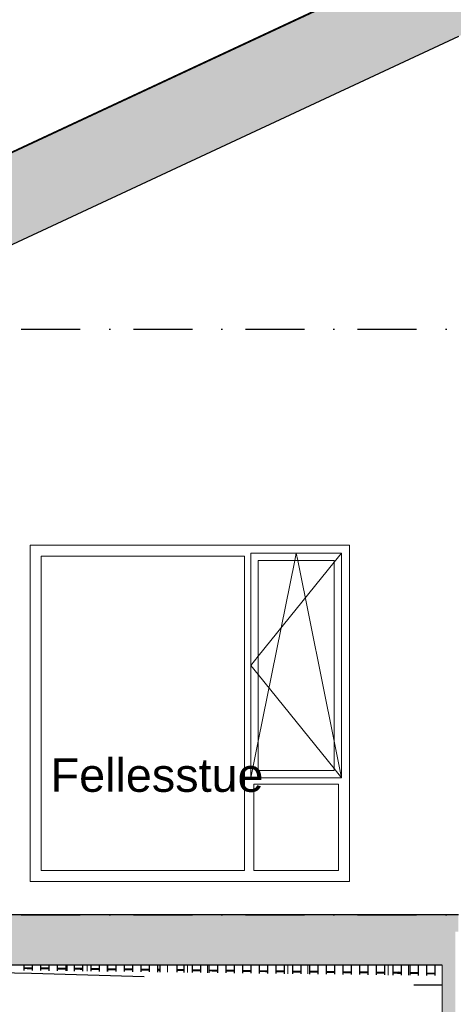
# Model space of a CAD drawing. Header units: millimetres. Extents: x 165469 to 203387225, y -6480348228 to 105421.
# Tile 52 of 67: x 203367795 to 203370388, y -6480307093 to -6480301211. Entities that reach past the tile are written whole.
import ezdxf

# ---------------------------------------------------------------- set-up
doc = ezdxf.new("R2010")
doc.units = ezdxf.units.MM
doc.header["$LTSCALE"] = 0.5
doc.header["$MEASUREMENT"] = 0
doc.linetypes.add('PLINE', pattern=[0])
doc.linetypes.add('Prikk & stiplet', pattern=[1340.555525, 705.555534, -352.777767, 0, -282.222223])
for name, color, linetype in [('23-- Yttervegger (Skravur)(Nye konstruksjoner)', 7, 'Continuous'), ('231- Bærende yttervegger(Nye konstruksjoner)', 7, 'Continuous'), ('251- Frittbærende dekker (Skravur)(Nye konstruksjoner)', 7, 'Continuous'), ('251- Frittbærende dekker(Nye konstruksjoner)', 7, 'Continuous'), ('26-- Yttertak (Skravur)(Nye konstruksjoner)', 7, 'Continuous'), ('26-- Yttertak(Nye konstruksjoner)', 7, 'Continuous'), ('269- Andre deler av yttertak(Nye konstruksjoner)', 7, 'Continuous'), ('711--_E__ Eksisterende terreng(Nye konstruksjoner)', 7, 'Continuous'), ('832- Tekst bygning(Nye konstruksjoner)', 7, 'Continuous')]:
    doc.layers.add(name, color=color, linetype=linetype)
for name, color, linetype, lineweight in [('234- Vinduer_ dører_ porter(Nye konstruksjoner)', 7, 'Continuous', 0), ('235- Utvendig kledning og overflate(Nye konstruksjoner)', 7, 'Continuous', 0), ('244- Vinduer_ dører_ foldevegger(Nye konstruksjoner)', 7, 'Continuous', 0)]:
    doc.layers.add(name, color=color, linetype=linetype, lineweight=lineweight)
doc.styles.add('GENERATED_STYLE_1', font='arial.ttf')

# ---------------------------------------------------------------- blocks, each defined once
blk = doc.blocks.new('*X175', base_point=(197219726.2, -6480347859.4))
at = {"layer": '235- Utvendig kledning og overflate(Nye konstruksjoner)', "linetype": 'PLINE'}
for p, q in [((203368679.2, -6480306859.4), (203368679.2, -6480306901.4)), ((203368679.2, -6480306901.4), (203368679.2, -6480306859.4))]:
    blk.add_line(p, q, dxfattribs=at)
blk = doc.blocks.new('*X198', base_point=(197219726.2, -6480347859.4))
at = {"layer": '235- Utvendig kledning og overflate(Nye konstruksjoner)', "linetype": 'PLINE'}
for p, q in [((203370119.5, -6480306859.4), (203370119.5, -6480306919.6)), ((203370119.5, -6480306919.6), (203370119.5, -6480306859.4))]:
    blk.add_line(p, q, dxfattribs=at)
blk = doc.blocks.new('*X199', base_point=(197219726.2, -6480347859.4))
at = {"layer": '235- Utvendig kledning og overflate(Nye konstruksjoner)', "linetype": 'PLINE'}
for p, q in [((203369999.5, -6480306859.4), (203369999.5, -6480306918.1)), ((203369999.5, -6480306918.1), (203369999.5, -6480306859.4))]:
    blk.add_line(p, q, dxfattribs=at)
blk = doc.blocks.new('*X200', base_point=(197219726.2, -6480347859.4))
at = {"layer": '235- Utvendig kledning og overflate(Nye konstruksjoner)', "linetype": 'PLINE'}
for p, q in [((203369879.5, -6480306859.4), (203369879.5, -6480306916.6)), ((203369879.5, -6480306916.6), (203369879.5, -6480306859.4))]:
    blk.add_line(p, q, dxfattribs=at)
blk = doc.blocks.new('*X204', base_point=(197219726.2, -6480347859.4))
at = {"layer": '235- Utvendig kledning og overflate(Nye konstruksjoner)', "linetype": 'PLINE'}
for p, q in [((203369519.4, -6480306859.4), (203369519.4, -6480306912)), ((203369519.4, -6480306912), (203369519.4, -6480306859.4))]:
    blk.add_line(p, q, dxfattribs=at)
blk = doc.blocks.new('*X205', base_point=(197219726.2, -6480347859.4))
at = {"layer": '235- Utvendig kledning og overflate(Nye konstruksjoner)', "linetype": 'PLINE'}
for p, q in [((203369399.4, -6480306859.4), (203369399.4, -6480306910.5)), ((203369399.4, -6480306910.5), (203369399.4, -6480306859.4))]:
    blk.add_line(p, q, dxfattribs=at)
blk = doc.blocks.new('*X206', base_point=(197219726.21492, -6480347859.375))
at = {"layer": '235- Utvendig kledning og overflate(Nye konstruksjoner)', "linetype": 'PLINE'}
for p, q in [((203369279.331465, -6480306859.374986), (203369279.331465, -6480306908.978202)), ((203369279.331465, -6480306908.978202), (203369279.331465, -6480306859.374986))]:
    blk.add_line(p, q, dxfattribs=at)
blk = doc.blocks.new('*X210', base_point=(197219726.2, -6480347859.4))
at = {"layer": '235- Utvendig kledning og overflate(Nye konstruksjoner)', "linetype": 'PLINE'}
for p, q in [((203368919.2, -6480306859.4), (203368919.2, -6480306904.4)), ((203368919.2, -6480306904.4), (203368919.2, -6480306859.4))]:
    blk.add_line(p, q, dxfattribs=at)
blk = doc.blocks.new('*X211', base_point=(197219726.2, -6480347859.4))
at = {"layer": '235- Utvendig kledning og overflate(Nye konstruksjoner)', "linetype": 'PLINE'}
for p, q in [((203368799.2, -6480306859.4), (203368799.2, -6480306902.9)), ((203368799.2, -6480306902.9), (203368799.2, -6480306859.4))]:
    blk.add_line(p, q, dxfattribs=at)
blk = doc.blocks.new('*X213', base_point=(197219726.2, -6480347859.4))
at = {"layer": '235- Utvendig kledning og overflate(Nye konstruksjoner)', "linetype": 'PLINE'}
for p, q in [((203368319.1, -6480306859.4), (203368319.1, -6480306896.9)), ((203368319.1, -6480306896.9), (203368319.1, -6480306859.4))]:
    blk.add_line(p, q, dxfattribs=at)
blk = doc.blocks.new('*X216', base_point=(197219726.2, -6480347859.4))
at = {"layer": '235- Utvendig kledning og overflate(Nye konstruksjoner)', "linetype": 'PLINE'}
for p, q in [((203368199.1, -6480306859.4), (203368199.1, -6480306895.3)), ((203368199.1, -6480306895.3), (203368199.1, -6480306859.4))]:
    blk.add_line(p, q, dxfattribs=at)
blk = doc.blocks.new('*X217', base_point=(197219726.2, -6480347859.4))
at = {"layer": '235- Utvendig kledning og overflate(Nye konstruksjoner)', "linetype": 'PLINE'}
for p, q in [((203368079, -6480306859.4), (203368079, -6480306893.8)), ((203368079, -6480306893.8), (203368079, -6480306859.4))]:
    blk.add_line(p, q, dxfattribs=at)

msp = doc.modelspace()

# ---------------------------------------------------------------- hatches: boundary and pattern name
at = {"layer": '23-- Yttervegger (Skravur)(Nye konstruksjoner)', "linetype": 'Continuous'}
for points in [[(203370322.5, -6480310059.4), (203370341.5, -6480310059.4), (203370341.5, -6480306659.4), (203370322.5, -6480306659.4)], [(203370341.5, -6480306659.4), (203370341.5, -6480310059.4), (203370377.5, -6480310059.4), (203370377.5, -6480306659.4)], [(203370377.5, -6480306659.4), (203370377.5, -6480310059.4), (203370400.5, -6480310059.4), (203370400.5, -6480306659.4)]]:
    msp.add_hatch(color=256, dxfattribs=at).paths.add_polyline_path(points)
at = {"layer": '251- Frittbærende dekker (Skravur)(Nye konstruksjoner)', "linetype": 'Continuous'}
for points in [[(203370418.5, -6480306559.4), (203365115.5, -6480306559.4), (203365115.5, -6480306659.4), (203370418.5, -6480306659.4)], [(203370322.5, -6480306659.4), (203365166.5, -6480306659.4), (203365166.5, -6480306859.4), (203370322.5, -6480306859.4)]]:
    msp.add_hatch(color=256, dxfattribs=at).paths.add_polyline_path(points)
at = {"layer": '26-- Yttertak (Skravur)(Nye konstruksjoner)', "linetype": 'Continuous'}
for points in [[(203364462.5, -6480303638.6), (203372705.5, -6480299794.8), (203372705.5, -6480299694.8), (203364462.5, -6480303538.6)], [(203365168.5, -6480303309.4), (203365168.5, -6480303759.4), (203372705.5, -6480300244.8), (203372705.5, -6480299794.8)]]:
    msp.add_hatch(color=256, dxfattribs=at).paths.add_polyline_path(points)
at = {"layer": '711--_E__ Eksisterende terreng(Nye konstruksjoner)', "linetype": 'Continuous'}
for points in [[(203367820.5, -6480306883), (203367870.5, -6480306883.6), (203367870.5, -6480306874.4), (203367820.5, -6480306873.8)], [(203367820.5, -6480306883), (203367870.5, -6480306883.6), (203367870.5, -6480306874.4), (203367820.5, -6480306873.8)], [(203367970.5, -6480306884.9), (203367970.5, -6480306875.7), (203367920.5, -6480306875.1), (203367920.5, -6480306884.2)], [(203367970.5, -6480306884.9), (203367970.5, -6480306875.7), (203367920.5, -6480306875.1), (203367920.5, -6480306884.2)], [(203368020.5, -6480306885.5), (203368070.5, -6480306886.1), (203368070.5, -6480306877), (203368020.5, -6480306876.3)], [(203368020.5, -6480306885.5), (203368070.5, -6480306886.1), (203368070.5, -6480306877), (203368020.5, -6480306876.3)], [(203368120.5, -6480306886.7), (203368170.5, -6480306887.4), (203368170.5, -6480306878.2), (203368120.5, -6480306877.6)], [(203368120.5, -6480306886.7), (203368170.5, -6480306887.4), (203368170.5, -6480306878.2), (203368120.5, -6480306877.6)], [(203368220.5, -6480306878.9), (203368220.5, -6480306888), (203368270.5, -6480306888.6), (203368270.5, -6480306879.5)], [(203368220.5, -6480306878.9), (203368220.5, -6480306888), (203368270.5, -6480306888.6), (203368270.5, -6480306879.5)], [(203368370.5, -6480306889.9), (203368370.5, -6480306880.7), (203368320.5, -6480306880.1), (203368320.5, -6480306889.3)], [(203368370.5, -6480306889.9), (203368370.5, -6480306880.7), (203368320.5, -6480306880.1), (203368320.5, -6480306889.3)], [(203368420.5, -6480306890.5), (203368470.5, -6480306891.2), (203368470.5, -6480306882), (203368420.5, -6480306881.4)], [(203368420.5, -6480306890.5), (203368470.5, -6480306891.2), (203368470.5, -6480306882), (203368420.5, -6480306881.4)], [(203368520.5, -6480306882.6), (203368520.5, -6480306891.8), (203368570.5, -6480306892.4), (203368570.5, -6480306883.3)], [(203368520.5, -6480306882.6), (203368520.5, -6480306891.8), (203368570.5, -6480306892.4), (203368570.5, -6480306883.3)], [(203368636.5, -6480306893.3), (203368636.5, -6480306884.1), (203368620.5, -6480306883.9), (203368620.5, -6480306893.1)], [(203368636.5, -6480306893.3), (203368636.5, -6480306884.1), (203368620.5, -6480306883.9), (203368620.5, -6480306893.1)], [(203368736.5, -6480306894.5), (203368777.5, -6480306895), (203368777.5, -6480306885.9), (203368736.5, -6480306885.4)], [(203368736.5, -6480306894.5), (203368777.5, -6480306895), (203368777.5, -6480306885.9), (203368736.5, -6480306885.4)], [(203368877.5, -6480306896.3), (203368877.5, -6480306887.1), (203368827.5, -6480306886.5), (203368827.5, -6480306895.7)], [(203368877.5, -6480306896.3), (203368877.5, -6480306887.1), (203368827.5, -6480306886.5), (203368827.5, -6480306895.7)], [(203368977.5, -6480306897.6), (203368977.5, -6480306888.4), (203368927.5, -6480306887.8), (203368927.5, -6480306896.9)], [(203368977.5, -6480306897.6), (203368977.5, -6480306888.4), (203368927.5, -6480306887.8), (203368927.5, -6480306896.9)], [(203369027.5, -6480306889), (203369027.5, -6480306898.2), (203369077.5, -6480306898.8), (203369077.5, -6480306889.7)], [(203369027.5, -6480306889), (203369027.5, -6480306898.2), (203369077.5, -6480306898.8), (203369077.5, -6480306889.7)], [(203369127.5, -6480306890.3), (203369127.5, -6480306899.5), (203369177.5, -6480306900.1), (203369177.5, -6480306890.9)], [(203369127.5, -6480306890.3), (203369127.5, -6480306899.5), (203369177.5, -6480306900.1), (203369177.5, -6480306890.9)], [(203369227.5, -6480306891.6), (203369227.5, -6480306900.7), (203369277.5, -6480306901.3), (203369277.5, -6480306892.2)], [(203369227.5, -6480306891.6), (203369227.5, -6480306900.7), (203369277.5, -6480306901.3), (203369277.5, -6480306892.2)], [(203369327.5, -6480306892.8), (203369327.5, -6480306902), (203369377.5, -6480306902.6), (203369377.5, -6480306893.5)], [(203369327.5, -6480306892.8), (203369327.5, -6480306902), (203369377.5, -6480306902.6), (203369377.5, -6480306893.5)], [(203369427.5, -6480306903.2), (203369477.5, -6480306903.9), (203369477.5, -6480306894.7), (203369427.5, -6480306894.1)], [(203369427.5, -6480306903.2), (203369477.5, -6480306903.9), (203369477.5, -6480306894.7), (203369427.5, -6480306894.1)], [(203369577.5, -6480306905.1), (203369577.5, -6480306896), (203369527.5, -6480306895.3), (203369527.5, -6480306904.5)], [(203369577.5, -6480306905.1), (203369577.5, -6480306896), (203369527.5, -6480306895.3), (203369527.5, -6480306904.5)], [(203369627.5, -6480306905.8), (203369677.5, -6480306906.4), (203369677.5, -6480306897.2), (203369627.5, -6480306896.6)], [(203369627.5, -6480306905.8), (203369677.5, -6480306906.4), (203369677.5, -6480306897.2), (203369627.5, -6480306896.6)], [(203369727.5, -6480306907), (203369777.5, -6480306907.7), (203369777.5, -6480306898.5), (203369727.5, -6480306897.9)], [(203369727.5, -6480306907), (203369777.5, -6480306907.7), (203369777.5, -6480306898.5), (203369727.5, -6480306897.9)], [(203369827.5, -6480306899.1), (203369827.5, -6480306908.3), (203369877.5, -6480306908.9), (203369877.5, -6480306899.8)], [(203369827.5, -6480306899.1), (203369827.5, -6480306908.3), (203369877.5, -6480306908.9), (203369877.5, -6480306899.8)], [(203369927.5, -6480306900.4), (203369927.5, -6480306909.5), (203369977.5, -6480306910.2), (203369977.5, -6480306901)], [(203369927.5, -6480306900.4), (203369927.5, -6480306909.5), (203369977.5, -6480306910.2), (203369977.5, -6480306901)], [(203370027.5, -6480306901.7), (203370027.5, -6480306910.8), (203370077.5, -6480306911.4), (203370077.5, -6480306902.7), (203370058.9, -6480306902.1)], [(203370027.5, -6480306901.7), (203370027.5, -6480306910.8), (203370077.5, -6480306911.4), (203370077.5, -6480306902.7), (203370058.9, -6480306902.1)], [(203370177.5, -6480306912.7), (203370177.5, -6480306906), (203370127.5, -6480306904.3), (203370127.5, -6480306912.1)], [(203370177.5, -6480306912.7), (203370177.5, -6480306906), (203370127.5, -6480306904.3), (203370127.5, -6480306912.1)], [(203370227.5, -6480306913.3), (203370277.5, -6480306914), (203370277.5, -6480306909.4), (203370227.5, -6480306907.7)], [(203370227.5, -6480306913.3), (203370277.5, -6480306914), (203370277.5, -6480306909.4), (203370227.5, -6480306907.7)]]:
    msp.add_hatch(color=256, dxfattribs=at).paths.add_polyline_path(points)

# ---------------------------------------------------------------- linework, layer by layer
at = {"linetype": 'Prikk & stiplet'}
for p, q in [((203360430.6, -6480303059.4), (203385088.5, -6480303059.4)), ((203360430.6, -6480306559.4), (203385088.5, -6480306559.4))]:
    msp.add_line(p, q, dxfattribs=at)
at = {"layer": '231- Bærende yttervegger(Nye konstruksjoner)', "linetype": 'PLINE'}
for p, q in [((203367820.5, -6480306859.4), (203367820.5, -6480306890.6)), ((203367870.5, -6480306859.4), (203367870.5, -6480306891.2)), ((203367920.5, -6480306859.4), (203367920.5, -6480306891.8)), ((203367970.5, -6480306859.4), (203367970.5, -6480306892.5)), ((203368020.5, -6480306859.4), (203368020.5, -6480306893.1)), ((203368070.5, -6480306859.4), (203368070.5, -6480306893.7)), ((203368120.5, -6480306859.4), (203368120.5, -6480306894.4)), ((203368170.5, -6480306859.4), (203368170.5, -6480306895)), ((203368220.5, -6480306859.4), (203368220.5, -6480306895.6)), ((203368270.5, -6480306859.4), (203368270.5, -6480306896.2)), ((203368320.5, -6480306859.4), (203368320.5, -6480306896.9)), ((203368370.5, -6480306859.4), (203368370.5, -6480306897.5)), ((203368420.5, -6480306859.4), (203368420.5, -6480306898.1)), ((203368470.5, -6480306859.4), (203368470.5, -6480306898.8)), ((203368520.5, -6480306859.4), (203368520.5, -6480306899.4)), ((203368570.5, -6480306859.4), (203368570.5, -6480306900)), ((203368620.5, -6480306859.4), (203368620.5, -6480306900.7)), ((203368636.5, -6480306900.9), (203368636.5, -6480306859.4)), ((203368736.5, -6480306902.1), (203368736.5, -6480306859.4)), ((203368777.5, -6480306859.4), (203368777.5, -6480306902.6)), ((203368827.5, -6480306859.4), (203368827.5, -6480306903.3)), ((203368877.5, -6480306859.4), (203368877.5, -6480306903.9)), ((203368927.5, -6480306859.4), (203368927.5, -6480306904.5)), ((203368977.5, -6480306859.4), (203368977.5, -6480306905.2)), ((203369027.5, -6480306859.4), (203369027.5, -6480306905.8)), ((203369077.5, -6480306859.4), (203369077.5, -6480306906.4)), ((203369127.5, -6480306859.4), (203369127.5, -6480306907.1)), ((203369177.5, -6480306859.4), (203369177.5, -6480306907.7)), ((203369227.5, -6480306859.4), (203369227.5, -6480306908.3)), ((203369277.5, -6480306859.4), (203369277.5, -6480306909)), ((203369327.5, -6480306859.4), (203369327.5, -6480306909.6)), ((203369377.5, -6480306859.4), (203369377.5, -6480306910.2)), ((203369427.5, -6480306859.4), (203369427.5, -6480306910.8)), ((203369477.5, -6480306859.4), (203369477.5, -6480306911.5)), ((203369527.5, -6480306859.4), (203369527.5, -6480306912.1)), ((203369577.5, -6480306859.4), (203369577.5, -6480306912.7)), ((203369627.5, -6480306859.4), (203369627.5, -6480306913.4)), ((203369677.5, -6480306859.4), (203369677.5, -6480306914)), ((203369727.5, -6480306859.4), (203369727.5, -6480306914.6)), ((203369777.5, -6480306859.4), (203369777.5, -6480306915.3)), ((203369827.5, -6480306859.4), (203369827.5, -6480306915.9)), ((203369877.5, -6480306859.4), (203369877.5, -6480306916.5)), ((203369927.5, -6480306859.4), (203369927.5, -6480306917.2)), ((203369977.5, -6480306859.4), (203369977.5, -6480306917.8)), ((203370027.5, -6480306859.4), (203370027.5, -6480306918.4)), ((203370077.5, -6480306859.4), (203370077.5, -6480306919)), ((203370127.5, -6480306859.4), (203370127.5, -6480306919.7)), ((203370177.5, -6480306859.4), (203370177.5, -6480306920.3)), ((203370227.5, -6480306859.4), (203370227.5, -6480306920.9)), ((203370277.5, -6480306859.4), (203370277.5, -6480306921.6))]:
    msp.add_line(p, q, dxfattribs=at)
at = {"layer": '234- Vinduer_ dører_ porter(Nye konstruksjoner)', "linetype": 'PLINE'}
for p, q in [((203367924.5, -6480304415.4), (203367924.5, -6480306293.4)), ((203369140.5, -6480304415.4), (203367924.5, -6480304415.4)), ((203369140.5, -6480306293.4), (203369140.5, -6480304415.4)), ((203369178.5, -6480305739.4), (203369178.5, -6480304397.4)), ((203369178.5, -6480304397.4), (203369720.5, -6480304397.4)), ((203369222.5, -6480304441.4), (203369222.5, -6480305695.4)), ((203369676.5, -6480304441.4), (203369222.5, -6480304441.4)), ((203369222.5, -6480305521.5), (203369440.6, -6480304441.4)), ((203369440.6, -6480304441.4), (203369449.5, -6480304397.4)), ((203369458.3, -6480304441.4), (203369449.5, -6480304397.4)), ((203369676.5, -6480305521.5), (203369458.3, -6480304441.4)), ((203369720.5, -6480304397.4), (203369676.5, -6480304451.8)), ((203369676.5, -6480305695.4), (203369676.5, -6480304441.4)), ((203369720.5, -6480304397.4), (203369720.5, -6480305739.4)), ((203369676.5, -6480304451.8), (203369222.5, -6480305013.9)), ((203369222.5, -6480305013.9), (203369178.5, -6480305068.4)), ((203369222.5, -6480305122.8), (203369178.5, -6480305068.4)), ((203369676.5, -6480305684.9), (203369222.5, -6480305122.8)), ((203369178.5, -6480305739.4), (203369222.5, -6480305521.5)), ((203369720.5, -6480305739.4), (203369676.5, -6480305521.5)), ((203369222.5, -6480305695.4), (203369676.5, -6480305695.4)), ((203369720.5, -6480305739.4), (203369676.5, -6480305684.9)), ((203369720.5, -6480305739.4), (203369178.5, -6480305739.4)), ((203369196.5, -6480305777.4), (203369196.5, -6480306293.4)), ((203369702.5, -6480305777.4), (203369196.5, -6480305777.4)), ((203369702.5, -6480306293.4), (203369702.5, -6480305777.4)), ((203367924.5, -6480306293.4), (203369140.5, -6480306293.4)), ((203369196.5, -6480306293.4), (203369702.5, -6480306293.4))]:
    msp.add_line(p, q, dxfattribs=at)
at = {"layer": '235- Utvendig kledning og overflate(Nye konstruksjoner)', "linetype": 'PLINE'}
msp.add_line((203370322.5, -6480306859.4), (203370322.5, -6480310059.4), dxfattribs=at)
at = {"layer": '244- Vinduer_ dører_ foldevegger(Nye konstruksjoner)', "linetype": 'PLINE'}
for p, q in [((203367858.5, -6480306359.4), (203367858.5, -6480304349.4)), ((203367858.5, -6480304349.4), (203369768.5, -6480304349.4)), ((203369768.5, -6480304349.4), (203369768.5, -6480306359.4)), ((203369768.5, -6480306359.4), (203367858.5, -6480306359.4))]:
    msp.add_line(p, q, dxfattribs=at)
at = {"layer": '251- Frittbærende dekker(Nye konstruksjoner)', "linetype": 'PLINE'}
for p, q in [((203370418.5, -6480306559.4), (203365168.5, -6480306559.4)), ((203370322.5, -6480306859.4), (203365166.5, -6480306859.4))]:
    msp.add_line(p, q, dxfattribs=at)
at = {"layer": '26-- Yttertak(Nye konstruksjoner)', "linetype": 'PLINE'}
for p, q in [((203372705.5, -6480299694.8), (203364462.5, -6480303538.6)), ((203370418.5, -6480301311.3), (203365107.4, -6480303787.8))]:
    msp.add_line(p, q, dxfattribs=at)
at = {"layer": '269- Andre deler av yttertak(Nye konstruksjoner)', "linetype": 'PLINE'}
msp.add_line((203372727.7, -6480299679.3), (203364455.4, -6480303536.7), dxfattribs=at)
at = {"layer": '711--_E__ Eksisterende terreng(Nye konstruksjoner)', "linetype": 'PLINE'}
for p, q in [((203367866.3, -6480306909.4), (203365244.5, -6480306859.4)), ((203367820.5, -6480306873.8), (203367870.5, -6480306874.4)), ((203368539, -6480306929.4), (203367866.3, -6480306909.4)), ((203367920.5, -6480306875.1), (203367970.5, -6480306875.7)), ((203368020.5, -6480306876.3), (203368070.5, -6480306877)), ((203368120.5, -6480306877.6), (203368170.5, -6480306878.2)), ((203368220.5, -6480306878.9), (203368270.5, -6480306879.5)), ((203368320.5, -6480306880.1), (203368370.5, -6480306880.7)), ((203368420.5, -6480306881.4), (203368470.5, -6480306882)), ((203368520.5, -6480306882.6), (203368570.5, -6480306883.3)), ((203368620.5, -6480306883.9), (203368636.5, -6480306884.1)), ((203368736.5, -6480306885.4), (203368777.5, -6480306885.9)), ((203368827.5, -6480306886.5), (203368877.5, -6480306887.1)), ((203368927.5, -6480306887.8), (203368977.5, -6480306888.4)), ((203369027.5, -6480306889), (203369077.5, -6480306889.7)), ((203369127.5, -6480306890.3), (203369177.5, -6480306890.9)), ((203369227.5, -6480306891.6), (203369277.5, -6480306892.2)), ((203369327.5, -6480306892.8), (203369377.5, -6480306893.5)), ((203369427.5, -6480306894.1), (203369477.5, -6480306894.7)), ((203369527.5, -6480306895.3), (203369577.5, -6480306896)), ((203369627.5, -6480306896.6), (203369677.5, -6480306897.2)), ((203369727.5, -6480306897.9), (203369777.5, -6480306898.5)), ((203369827.5, -6480306899.1), (203369877.5, -6480306899.8)), ((203369927.5, -6480306900.4), (203369977.5, -6480306901)), ((203370027.5, -6480306901.7), (203370058.9, -6480306902.1)), ((203370077.5, -6480306902.7), (203370058.9, -6480306902.1)), ((203370177.5, -6480306906), (203370127.5, -6480306904.3)), ((203370277.5, -6480306909.4), (203370227.5, -6480306907.7)), ((203370322.5, -6480306979.4), (203370153.1, -6480306979.4))]:
    msp.add_line(p, q, dxfattribs=at)

# ---------------------------------------------------------------- block references
at = {"layer": '231- Bærende yttervegger(Nye konstruksjoner)'}
for name in ['*X217', '*X216', '*X213', '*X175', '*X211', '*X210', '*X206', '*X205', '*X204', '*X200', '*X199', '*X198']:
    msp.add_blockref(name, (197219726.2, -6480347859.4), dxfattribs=at)

# ---------------------------------------------------------------- texts
at = {"layer": '832- Tekst bygning(Nye konstruksjoner)', "linetype": 'Continuous', "insert": (203367980.3, -6480305623.8), "char_height": 200, "attachment_point": 1, "style": 'GENERATED_STYLE_1'}
msp.add_mtext('\\A1;{\\pql;\\fArial|b0|i0|c0|p0;\\W1.000000;Fellesstue}', dxfattribs=at)

doc.saveas('drawing.dxf')
